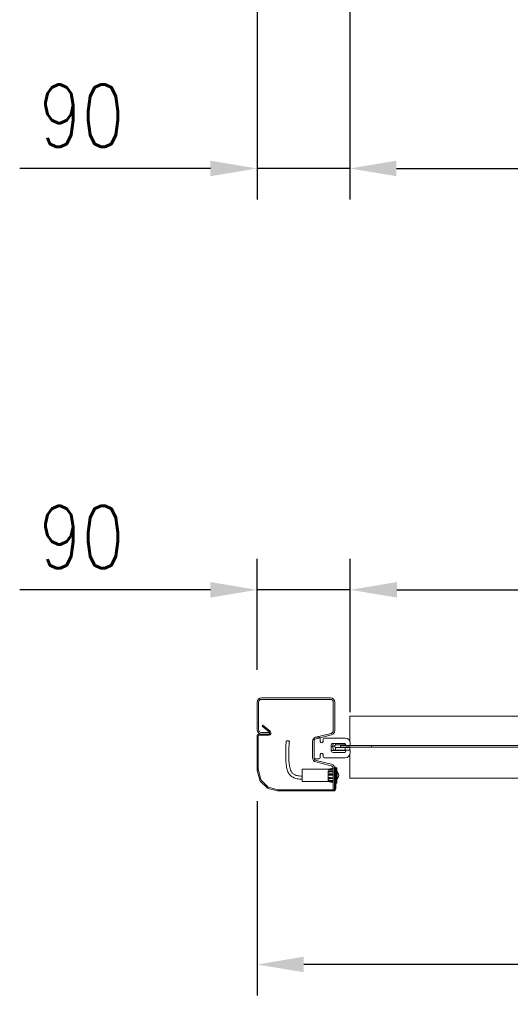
# Model space of a CAD drawing. Header units: millimetres. Extents: x 1545 to 17790, y 764 to 5765.
# Tile 2 of 5: x 2586 to 3060, y 1651 to 2603. Entities that reach past the tile are written whole.
import ezdxf

# ---------------------------------------------------------------- set-up
doc = ezdxf.new("R2010")
doc.units = ezdxf.units.MM
doc.header["$LTSCALE"] = 50
doc.header["$PDSIZE"] = -1
doc.styles.add('NYIP', font='romans.shx', dxfattribs={"width": 0.8})
doc.dimstyles.new('STANDARD35', dxfattribs={"dimscale": 35, "dimtxt": 2, "dimasz": 1.5, "dimexe": 1, "dimexo": 1, "dimgap": 0.7, "dimtad": 1, "dimdec": 0, "dimdsep": 46, "dimtxsty": 'NYIP', "dimcen": 0, "dimclrd": 1, "dimclre": 1, "dimclrt": 2, "dimadec": 0, "dimazin": 0, "dimtfac": 1, "dimtdec": 0, "dimtix": 1, "dimtmove": 0, "dimatfit": 3, "dimfxl": 0, "dimtvp": 1, "dimtolj": 1, "dimtzin": 0, "dimarcsym": 0})

# ---------------------------------------------------------------- blocks, each defined once
blk = doc.blocks.new('*D26')
at = {"color": 1, "lineweight": -2, "transparency": 16777216}
for p, q in [((2905.27, 1933.68), (2905.27, 2081.98)), ((4926.27, 1933.68), (4926.27, 2081.98)), ((2950.27, 2051.98), (4881.27, 2051.98))]:
    blk.add_line(p, q, dxfattribs=at)
at = {"color": 1, "transparency": 16777216}
for points in [[(2950.27, 2059.48), (2950.27, 2044.48), (2905.27, 2051.98)], [(4881.27, 2059.48), (4881.27, 2044.48), (4926.27, 2051.98)]]:
    blk.add_solid(points, dxfattribs=at)
at = {"layer": 'Defpoints', "color": 0, "transparency": 16777216}
for p in [(4926.27, 2051.98), (2905.27, 1903.68), (4926.27, 1903.68)]:
    blk.add_point(p, dxfattribs=at)
at = {"color": 2, "lineweight": 5, "transparency": 16777216, "insert": (3915.77, 2112.98), "char_height": 60, "attachment_point": 5, "style": 'NYIP'}
blk.add_mtext('\\A1;Clear opening width', dxfattribs=at)
blk = doc.blocks.new('*D28')
at = {"color": 1, "lineweight": -2, "transparency": 16777216}
for p, q in [((2815.27, 1974.81), (2815.27, 2081.98)), ((2905.27, 1933.68), (2905.27, 2081.98)), ((2770.27, 2051.98), (2586.13, 2051.98)), ((2905.27, 2051.98), (2815.27, 2051.98)), ((2950.27, 2051.98), (2995.27, 2051.98))]:
    blk.add_line(p, q, dxfattribs=at)
at = {"color": 1, "transparency": 16777216}
for points in [[(2770.27, 2059.48), (2770.27, 2044.48), (2815.27, 2051.98)], [(2950.27, 2059.48), (2950.27, 2044.48), (2905.27, 2051.98)]]:
    blk.add_solid(points, dxfattribs=at)
at = {"layer": 'Defpoints', "color": 0, "transparency": 16777216}
for p in [(2815.27, 2051.98), (2815.27, 1944.81), (2905.27, 1903.68)]:
    blk.add_point(p, dxfattribs=at)
at = {"color": 2, "lineweight": 5, "transparency": 16777216, "insert": (2645.98, 2102.98), "char_height": 60, "attachment_point": 5, "style": 'NYIP'}
blk.add_mtext('\\A1;90', dxfattribs=at)
blk = doc.blocks.new('*D29')
at = {"color": 1, "lineweight": -2, "transparency": 16777216}
for p, q in [((2815.27, 1847.9), (2815.27, 1659.93)), ((5016.27, 1847.9), (5016.27, 1659.93)), ((4971.27, 1689.93), (2860.27, 1689.93))]:
    blk.add_line(p, q, dxfattribs=at)
at = {"color": 1, "transparency": 16777216}
for points in [[(2860.27, 1697.43), (2860.27, 1682.43), (2815.27, 1689.93)], [(4971.27, 1697.43), (4971.27, 1682.43), (5016.27, 1689.93)]]:
    blk.add_solid(points, dxfattribs=at)
at = {"layer": 'Defpoints', "color": 0, "transparency": 16777216}
for p in [(2815.27, 1877.9), (5016.27, 1877.9), (2815.27, 1689.93)]:
    blk.add_point(p, dxfattribs=at)
at = {"color": 2, "lineweight": 5, "transparency": 16777216, "insert": (3915.77, 1740.93), "char_height": 60, "attachment_point": 5, "style": 'NYIP'}
blk.add_mtext('\\A1;Max width', dxfattribs=at)
blk = doc.blocks.new('*D31')
at = {"color": 1, "lineweight": -2, "transparency": 16777216}
for p, q in [((2904.77, 2622.91), (2904.77, 2429.15)), ((4925.77, 2622.91), (4925.77, 2429.15)), ((2949.77, 2459.15), (4880.77, 2459.15))]:
    blk.add_line(p, q, dxfattribs=at)
at = {"color": 1, "transparency": 16777216}
for points in [[(2949.77, 2466.65), (2949.77, 2451.65), (2904.77, 2459.15)], [(4880.77, 2466.65), (4880.77, 2451.65), (4925.77, 2459.15)]]:
    blk.add_solid(points, dxfattribs=at)
at = {"layer": 'Defpoints', "color": 0, "transparency": 16777216}
for p in [(2904.77, 2652.91), (4925.77, 2652.91), (4925.77, 2459.15)]:
    blk.add_point(p, dxfattribs=at)
at = {"color": 2, "lineweight": 5, "transparency": 16777216, "insert": (3915.27, 2520.15), "char_height": 60, "attachment_point": 5, "style": 'NYIP'}
blk.add_mtext('\\A1;Clear opening width', dxfattribs=at)
blk = doc.blocks.new('*D32')
at = {"color": 1, "lineweight": -2, "transparency": 16777216}
for p, q in [((2815.27, 2622.91), (2815.27, 2429.15)), ((2904.77, 2622.91), (2904.77, 2429.15)), ((2770.27, 2459.15), (2586.13, 2459.15)), ((2904.77, 2459.15), (2815.27, 2459.15)), ((2949.77, 2459.15), (2994.77, 2459.15))]:
    blk.add_line(p, q, dxfattribs=at)
at = {"color": 1, "transparency": 16777216}
for points in [[(2770.27, 2466.65), (2770.27, 2451.65), (2815.27, 2459.15)], [(2949.77, 2466.65), (2949.77, 2451.65), (2904.77, 2459.15)]]:
    blk.add_solid(points, dxfattribs=at)
at = {"layer": 'Defpoints', "color": 0, "transparency": 16777216}
for p in [(2815.27, 2652.91), (2904.77, 2652.91), (2815.27, 2459.15)]:
    blk.add_point(p, dxfattribs=at)
at = {"color": 2, "lineweight": 5, "transparency": 16777216, "insert": (2645.98, 2510.15), "char_height": 60, "attachment_point": 5, "style": 'NYIP'}
blk.add_mtext('\\A1;90', dxfattribs=at)

msp = doc.modelspace()

# ---------------------------------------------------------------- linework, layer by layer
at = {"lineweight": 5}
for p, q in [((2815.27, 1916.78), (2815.27, 1943.44)), ((2816.77, 1916.78), (2816.77, 1943.44)), ((2819.44, 1947.61), (2886.1, 1947.61)), ((2819.44, 1946.11), (2886.1, 1946.11)), ((2888.77, 1943.44), (2888.77, 1915.87)), ((2890.27, 1943.44), (2890.27, 1915.87)), ((4922.87, 1930.01), (2904.87, 1930.01)), ((2904.87, 1930.01), (2904.87, 1905.64)), ((2826.52, 1912.61), (2817.47, 1912.61)), ((2827.27, 1914.11), (2819.44, 1914.11)), ((2827.27, 1912.61), (2819.44, 1912.61)), ((2820.85, 1921.24), (2820.08, 1920.32)), ((2820.08, 1920.32), (2827.16, 1914.37)), ((2820.85, 1921.24), (2827.94, 1915.29)), ((2827.27, 1912.61), (2827.27, 1914.11)), ((2886.75, 1913.28), (2871.93, 1909.58)), ((2815.27, 1910.41), (2815.27, 1877.9)), ((2816.47, 1910.41), (2816.47, 1877.9)), ((2826.52, 1911.41), (2817.47, 1911.41)), ((2868.77, 1905.54), (2868.77, 1889.68)), ((2870.27, 1889.68), (2870.27, 1908.68)), ((2870.27, 1905.54), (2870.27, 1889.68)), ((2871.27, 1909.68), (2875.27, 1909.68)), ((2887.11, 1911.82), (2872.29, 1908.13)), ((2876.27, 1908.68), (2876.27, 1905.53)), ((2878.97, 1905.53), (2878.97, 1907.68)), ((2879.97, 1908.68), (2900.27, 1908.68)), ((2900.17, 1903.53), (2888.67, 1903.53)), ((2890.87, 1902.06), (2890.87, 1903.53)), ((2901.17, 1901.18), (2900.17, 1903.53)), ((2900.37, 1903.06), (2900.37, 1902.06)), ((2905.27, 1903.68), (2905.27, 1901.18)), ((2886.67, 1901.53), (2886.67, 1896.83)), ((2888.39, 1900.76), (2890.11, 1900.76)), ((2888.67, 1894.83), (2900.17, 1894.83)), ((2888.7, 1897.03), (2888.71, 1897.03)), ((2888.71, 1897.03), (2890.87, 1897.03)), ((2890.87, 1896.76), (2889, 1896.76)), ((2900.37, 1902.06), (2890.87, 1902.06)), ((2890.87, 1899.46), (2900.37, 1899.46)), ((2890.87, 1897.03), (2890.87, 1899.46)), ((2890.87, 1897.03), (2900.37, 1897.03)), ((2890.87, 1896.76), (2890.87, 1897.03)), ((2900.07, 1896.76), (2890.87, 1896.76)), ((2900.37, 1901.51), (2895.87, 1901.51)), ((2895.87, 1900.01), (2895.87, 1901.51)), ((2925.87, 1901.51), (2895.87, 1901.51)), ((2895.87, 1900.01), (2900.37, 1900.01)), ((2925.87, 1900.01), (2895.87, 1900.01)), ((2900.17, 1894.83), (2901.17, 1897.18)), ((2900.36, 1896.98), (2901.09, 1897)), ((2900.37, 1902.06), (2900.37, 1901.51)), ((2900.8, 1902.04), (2900.37, 1902.04)), ((2900.37, 1900.01), (2900.37, 1899.46)), ((2904.87, 1899.48), (2900.37, 1899.48)), ((2900.37, 1899.46), (2900.37, 1897.06)), ((2905.27, 1901.18), (2901.17, 1901.18)), ((2901.17, 1897.18), (2905.27, 1897.18)), ((2904.87, 1900.01), (2904.87, 1899.48)), ((2904.87, 1899.48), (2904.87, 1897.18)), ((2905.27, 1897.18), (2905.27, 1894.68)), ((2925.87, 1901.51), (2925.87, 1900.01)), ((4905.87, 1901.51), (2925.87, 1901.51)), ((4905.87, 1900.01), (2925.87, 1900.01)), ((2875.27, 1888.68), (2871.27, 1888.68)), ((2871.93, 1885.63), (2886.75, 1881.94)), ((2872.29, 1887.09), (2887.11, 1883.4)), ((2876.27, 1892.83), (2876.27, 1889.68)), ((2878.97, 1890.68), (2878.97, 1892.83)), ((2900.27, 1889.68), (2879.97, 1889.68)), ((2904.87, 1892.72), (2904.87, 1870.01)), ((2815.34, 1877.33), (2817.8, 1868.18)), ((2816.5, 1877.64), (2818.96, 1868.49)), ((2883.77, 1878.61), (2858.77, 1878.61)), ((2858.77, 1866.61), (2858.77, 1878.61)), ((2888.76, 1879.61), (2883.77, 1878.61)), ((2888.77, 1879.34), (2883.77, 1878.34)), ((2883.77, 1878.34), (2883.77, 1878.61)), ((2883.77, 1877.91), (2883.77, 1878.34)), ((2888.77, 1877.91), (2883.77, 1877.91)), ((2888.77, 1876.69), (2883.77, 1876.69)), ((2883.77, 1875.79), (2883.77, 1876.69)), ((2884.95, 1875.88), (2883.77, 1875.88)), ((2883.77, 1873.94), (2883.77, 1875.79)), ((2886.62, 1877.91), (2888.77, 1878.34)), ((2888.77, 1879.35), (2888.77, 1858.61)), ((2890.07, 1859.81), (2890.07, 1880.61)), ((2891.27, 1880.61), (2890.07, 1880.61)), ((2890.27, 1879.35), (2890.27, 1858.61)), ((2891.27, 1859.81), (2891.27, 1880.61)), ((2892.27, 1880.11), (2891.27, 1880.11)), ((2892.27, 1880.11), (2892.27, 1865.68)), ((2892.57, 1876.61), (2892.27, 1876.61)), ((2892.57, 1876.61), (2892.57, 1868.91)), ((2818.37, 1867.19), (2824.85, 1860.7)), ((2819.21, 1868.04), (2825.7, 1861.55)), ((2858.77, 1866.61), (2883.77, 1866.61)), ((2883.77, 1872.82), (2883.77, 1873.94)), ((2888.77, 1872.82), (2883.77, 1872.96)), ((2883.77, 1870.84), (2883.77, 1872.82)), ((2883.77, 1872.82), (2888.77, 1872.69)), ((2888.77, 1870.71), (2883.77, 1870.84)), ((2883.77, 1869.8), (2883.77, 1870.84)), ((2888.77, 1869.8), (2883.77, 1870.42)), ((2883.77, 1868.21), (2883.77, 1869.8)), ((2883.77, 1869.8), (2888.77, 1869.18)), ((2883.77, 1867.52), (2883.77, 1868.21)), ((2888.77, 1867.59), (2883.77, 1868.21)), ((2888.77, 1867.52), (2883.77, 1867.52)), ((2888.77, 1866.76), (2883.77, 1866.76)), ((2883.77, 1866.61), (2883.77, 1866.76)), ((2883.77, 1866.61), (2888.77, 1865.61)), ((2883.77, 1866.61), (2883.77, 1866.61)), ((2883.77, 1866.61), (2888.77, 1865.61)), ((2888.77, 1866.61), (2888.05, 1866.76)), ((2891.27, 1865.11), (2892.27, 1865.11)), ((2892.27, 1868.61), (2892.57, 1868.61)), ((2892.27, 1865.68), (2892.27, 1865.11)), ((2892.57, 1868.91), (2892.57, 1868.61)), ((4922.87, 1870.01), (2904.87, 1870.01)), ((2825.84, 1860.14), (2834.99, 1857.68)), ((2826.15, 1861.29), (2835.3, 1858.84)), ((2835.56, 1858.81), (2889.07, 1858.81)), ((2835.56, 1857.61), (2889.07, 1857.61)), ((2888.77, 1858.61), (2890.27, 1858.61))]:
    msp.add_line(p, q, dxfattribs=at)
at = {"lineweight": 5, "flags": 128}
msp.add_lwpolyline([(2846.42, 1905.46), (2846.42, 1905.48), (2846.3, 1905.7), (2845.98, 1905.89), (2845.49, 1906.03), (2844.92, 1906.08), (2844.34, 1906.05), (2843.86, 1905.93), (2843.53, 1905.75), (2843.42, 1905.55)], dxfattribs=at)
at = {"lineweight": 5}
for centre, radius, start, end in [((2819.44, 1943.44), 4.17, 90, 180), ((2819.44, 1943.44), 2.67, 90, 180), ((2886.1, 1943.44), 4.17, 0, 90), ((2886.1, 1943.44), 2.67, 0, 90), ((2819.44, 1916.78), 4.17, 180, 270), ((2817.47, 1910.41), 2.2, 90, 180), ((2819.44, 1916.78), 2.67, 180, 270), ((2826.52, 1913.61), 2.2, 270, 50), ((2826.52, 1913.61), 1, 270, 50), ((2886.1, 1915.87), 2.67, 284, 0), ((2886.1, 1915.87), 4.17, 284, 0), ((2817.47, 1910.41), 1, 90, 180), ((2872.94, 1905.54), 4.17, 104, 180), ((2871.27, 1908.68), 1, 90, 180), ((2872.94, 1905.54), 2.67, 104, 180), ((2875.27, 1908.68), 1, 0, 90), ((2877.62, 1905.53), 1.35, 180, 0), ((2879.97, 1907.68), 1, 90, 180), ((2888.67, 1901.53), 2, 90, 180), ((2900.27, 1903.68), 5, 0, 90), ((2877.62, 1892.83), 1.35, 0, 180), ((2888.67, 1896.83), 2, 180, 270), ((2889, 1897.06), 0.3, 184.84478, 270), ((2889, 1897.06), 0.299, 184.86077, 269.86511), ((2900.07, 1897.06), 0.3, 270, 355), ((2900.27, 1894.68), 5, 270, 0), ((2900.07, 1897.06), 0.3, 355, 0), ((2872.94, 1889.68), 4.17, 180, 256), ((2871.27, 1889.68), 1, 180, 270), ((2872.94, 1889.68), 2.67, 180, 256), ((2875.27, 1889.68), 1, 270, 0), ((2879.97, 1890.68), 1, 180, 270), ((2817.47, 1877.9), 2.2, 180, 195), ((2817.47, 1877.9), 1, 180, 195), ((2886.1, 1879.35), 2.67, 0, 76), ((2886.1, 1879.35), 4.17, 0, 76), ((2887.99, 1872.61), 6.08, 318.88791, 41.11209), ((2819.92, 1868.75), 2.2, 195, 225), ((2819.92, 1868.75), 1, 195, 225), ((2826.41, 1862.26), 2.2, 225, 255), ((2826.41, 1862.26), 1, 225, 255), ((2835.56, 1859.81), 2.2, 255, 270), ((2835.56, 1859.81), 1, 255, 270), ((2889.07, 1859.81), 1, 270, 0), ((2889.07, 1859.81), 2.2, 270, 0)]:
    msp.add_arc(centre, radius, start, end, dxfattribs=at)
for points, knots in [([(2843.42, 1905.55), (2843.29, 1904.14), (2843.06, 1901.62), (2842.95, 1898.31), (2842.94, 1895.75), (2842.96, 1893.61), (2842.97, 1890.87), (2842.96, 1887.4), (2843.22, 1883.75), (2843.75, 1880.65), (2844.31, 1878.29), (2845.03, 1876.2), (2845.93, 1874.26), (2847.43, 1872.29), (2849.62, 1871.06), (2851.69, 1869.84), (2853.88, 1869.31), (2856.29, 1869.12), (2857.94, 1869.03), (2858.77, 1868.98)], [0, 0, 0, 0, 0.094448, 0.167677, 0.219991, 0.264784, 0.310535, 0.402237, 0.495689, 0.552583, 0.609525, 0.655768, 0.696665, 0.747865, 0.811842, 0.851325, 0.897856, 0.949154, 1, 1, 1, 1]), ([(2858.77, 1871.98), (2857.85, 1872.04), (2856.21, 1872.15), (2853.93, 1872.28), (2852.14, 1872.98), (2850.8, 1873.85), (2849.65, 1874.56), (2848.65, 1875.47), (2847.93, 1876.99), (2847.17, 1879.22), (2846.49, 1882), (2846.05, 1885.63), (2845.97, 1889.81), (2845.96, 1893.6), (2845.93, 1896.54), (2845.95, 1898.91), (2846.08, 1901.94), (2846.3, 1904.2), (2846.42, 1905.46)], [0, 0, 0, 0, 0.062593, 0.1122041, 0.1541351, 0.1926178, 0.2239284, 0.2487089, 0.2885297, 0.346204, 0.4242606, 0.4980209, 0.6162176, 0.7326233, 0.7768043, 0.8327163, 0.9070891, 1, 1, 1, 1]), ([(2888.62, 1903.52), (2888.62, 1903.42), (2888.59, 1903.16), (2888.52, 1902.24), (2888.45, 1901.43), (2888.39, 1900.76)], [0, 0, 0, 0, 0.113623, 0.275776, 1, 1, 1, 1]), ([(2888.4, 1900.67), (2887.88, 1900.66), (2887.3, 1900.64), (2886.73, 1900.61), (2886.67, 1900.6)], [0, 0, 0, 0, 0.896708, 1, 1, 1, 1]), ([(2886.72, 1896.59), (2887.33, 1896.62), (2888.78, 1896.7), (2890.24, 1896.74), (2891.09, 1896.76)], [0, 0, 0, 0, 0.417495, 1, 1, 1, 1]), ([(2888.39, 1900.76), (2888.45, 1900.09), (2888.52, 1899.27), (2888.62, 1898.03), (2888.67, 1897.46), (2888.71, 1897.03)], [0, 0, 0, 0, 0.537136, 0.657406, 1, 1, 1, 1]), ([(2890.87, 1902.06), (2890.87, 1902.06), (2890.84, 1902.06), (2890.78, 1902.05), (2890.64, 1901.96), (2890.46, 1901.69), (2890.28, 1901.26), (2890.18, 1900.93), (2890.12, 1900.76)], [0, 0, 0, 0, 0.004015, 0.051583, 0.114062, 0.32314, 0.660232, 1, 1, 1, 1]), ([(2890.12, 1900.76), (2890.17, 1900.6), (2890.27, 1900.27), (2890.44, 1899.86), (2890.62, 1899.59), (2890.74, 1899.49), (2890.81, 1899.46), (2890.86, 1899.46), (2890.87, 1899.46)], [0, 0, 0, 0, 0.308627, 0.672182, 0.854782, 0.916054, 0.977952, 1, 1, 1, 1]), ([(2883.77, 1875.79), (2884.08, 1875.82), (2885.75, 1875.94), (2887.41, 1876.07), (2888.77, 1876.18)], [0, 0, 0, 0, 0.185635, 1, 1, 1, 1]), ([(2888.77, 1874.33), (2887.41, 1874.22), (2885.75, 1874.1), (2884.08, 1873.97), (2883.77, 1873.94)], [0, 0, 0, 0, 0.814222, 1, 1, 1, 1]), ([(2883.77, 1873.55), (2884.11, 1873.58), (2885.78, 1873.71), (2887.45, 1873.84), (2888.77, 1873.94)], [0, 0, 0, 0, 0.2057819, 1, 1, 1, 1])]:
    msp.add_open_spline(points, degree=3, knots=knots, dxfattribs=at)

# ---------------------------------------------------------------- dimensions: what is measured, and where the dimension line sits
at = {"color": 1, "lineweight": 5}
for base, p1, p2, text, picture, middle in [((4925.77, 2459.15), (2904.77, 2652.91), (4925.77, 2652.91), 'Clear opening width', '*D31', (3915.27, 2520.15)), ((4926.27, 2051.98), (2905.27, 1903.68), (4926.27, 1903.68), 'Clear opening width', '*D26', (3915.77, 2112.98)), ((2815.27, 1689.93), (5016.27, 1877.9), (2815.27, 1877.9), 'Max width', '*D29', (3915.77, 1740.93))]:
    dim = msp.add_linear_dim(base=base, p1=p1, p2=p2, text=text, dimstyle='STANDARD35', override={"dimscale": 30}, dxfattribs=at)
    dim.commit()
    dim.dimension.update_dxf_attribs({"geometry": picture, "text_midpoint": middle})
for base, p1, p2, picture, middle in [((2815.2695, 2459.1461), (2904.7696, 2652.9113), (2815.2695, 2652.9114), '*D32', (2645.9838, 2459.1461)), ((2815.27, 2051.98), (2905.27, 1903.68), (2815.27, 1944.81), '*D28', (2645.98, 2051.98))]:
    dim = msp.add_linear_dim(base=base, p1=p1, p2=p2, dimstyle='STANDARD35', override={"dimscale": 30}, dxfattribs=at)
    dim.commit()
    dim.dimension.update_dxf_attribs({"geometry": picture, "text_midpoint": middle, "dimtype": 160})

doc.saveas('drawing.dxf')
